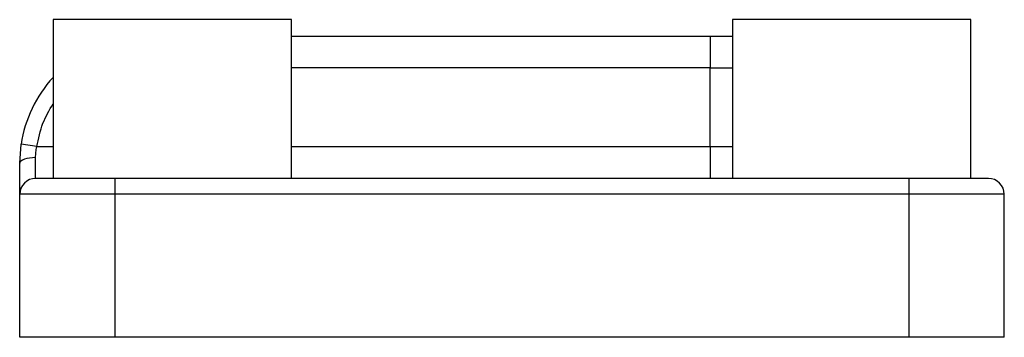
# Model space of a CAD drawing. Header units: inches. Extents: x 0.2 to 33.8, y 0.2 to 21.8.
# Tile 4 of 8: x 20.938 to 21.906, y 11.182 to 11.495. Entities that reach past the tile are written whole.
import ezdxf

# ---------------------------------------------------------------- set-up
doc = ezdxf.new("R2010")
doc.units = ezdxf.units.IN
doc.header["$MEASUREMENT"] = 0

msp = doc.modelspace()

# ---------------------------------------------------------------- linework, layer by layer
at = {"color": 7, "linetype": 'Continuous', "lineweight": 25}
for p, q in [((20.97039, 11.49468), (20.97039, 11.33843)), ((21.1263, 11.49468), (20.97039, 11.49468)), ((21.20477, 11.49468), (21.1263, 11.49468)), ((21.20477, 11.33843), (21.20477, 11.49468)), ((21.63839, 11.49468), (21.63839, 11.33843)), ((21.7943, 11.49468), (21.63839, 11.49468)), ((21.87277, 11.49468), (21.7943, 11.49468)), ((21.87277, 11.33843), (21.87277, 11.49468)), ((21.20477, 11.47843), (21.61633, 11.47843)), ((21.61633, 11.47843), (21.61633, 11.44718)), ((21.61633, 11.47843), (21.63839, 11.47843)), ((21.61633, 11.36968), (21.61633, 11.44718)), ((20.93758, 11.35343), (20.93897, 11.372)), ((20.95442, 11.36968), (20.93897, 11.372)), ((21.61633, 11.36968), (21.61633, 11.33843)), ((20.95321, 11.33843), (20.95321, 11.35884)), ((21.03133, 11.3228), (21.03133, 11.33843)), ((21.81183, 11.33843), (21.03133, 11.33843)), ((21.81183, 11.33843), (21.81183, 11.3228)), ((21.03133, 11.3228), (20.93758, 11.3228)), ((20.93758, 11.18193), (20.93758, 11.3228)), ((21.81183, 11.3228), (21.03133, 11.3228)), ((21.03133, 11.18193), (21.03133, 11.3228)), ((21.90558, 11.3228), (21.81183, 11.3228)), ((21.81183, 11.3228), (21.81183, 11.18193)), ((21.90558, 11.18193), (21.90558, 11.3228)), ((21.03133, 11.18193), (20.93758, 11.18193)), ((21.81183, 11.18193), (21.03133, 11.18193)), ((21.90558, 11.18193), (21.81183, 11.18193))]:
    msp.add_line(p, q, dxfattribs=at)
at = {"color": 8, "linetype": 'Continuous', "lineweight": 25}
for p, q in [((21.61633, 11.44718), (21.20477, 11.44718)), ((21.61633, 11.44718), (21.63839, 11.44718)), ((20.95442, 11.36968), (20.97039, 11.36968)), ((21.20477, 11.36968), (21.61633, 11.36968)), ((21.61633, 11.36968), (21.63839, 11.36968))]:
    msp.add_line(p, q, dxfattribs=at)
at = {"color": 7, "linetype": 'Continuous', "lineweight": 25, "flags": 128}
msp.add_lwpolyline([(20.95321, 11.35884), (20.95016, 11.35874), (20.94723, 11.35843), (20.94453, 11.35793), (20.94216, 11.35726), (20.94022, 11.35644), (20.93877, 11.3555), (20.93788, 11.35448), (20.93758, 11.35343)], dxfattribs=at)
at = {"color": 7, "linetype": 'Continuous', "lineweight": 25}
for centre, radius, start, end in [((21.06258, 11.35343), 0.125, 137.51889, 171.45585), ((20.95321, 11.3228), 0.01562, 90, 180), ((21.88996, 11.3228), 0.01562, 0, 90)]:
    msp.add_arc(centre, radius, start, end, dxfattribs=at)
at = {"color": 8, "linetype": 'Continuous', "lineweight": 25}
msp.add_open_spline([(20.95442, 11.36968), (20.95601, 11.37749), (20.95905, 11.39241), (20.96674, 11.40553), (20.97039, 11.41178)], degree=3, knots=[0, 0, 0, 0, 0.523932, 1, 1, 1, 1], dxfattribs=at)
at = {"color": 7, "linetype": 'Continuous', "lineweight": 25}
for points, knots in [([(20.95321, 11.35884), (20.95326, 11.36064), (20.95335, 11.3642), (20.95407, 11.36786), (20.95442, 11.36968)], [0, 0, 0, 0, 0.503465, 1, 1, 1, 1]), ([(20.93758, 11.3228), (20.93758, 11.3232), (20.93758, 11.32402), (20.93758, 11.33066), (20.93758, 11.34057), (20.93758, 11.34921), (20.93758, 11.35343)], [0, 0, 0, 0, 0.244126, 0.5, 0.755874, 1, 1, 1, 1]), ([(21.03133, 11.33843), (21.0215, 11.33843), (21.00639, 11.33843), (20.9882, 11.33843), (20.97568, 11.33843), (20.9656, 11.33843), (20.95586, 11.33843), (20.95425, 11.33843), (20.95321, 11.33843)], [0, 0, 0, 0, 0.239457, 0.368361, 0.5, 0.631639, 0.760543, 1, 1, 1, 1]), ([(21.88996, 11.33843), (21.88891, 11.33843), (21.88731, 11.33843), (21.87757, 11.33843), (21.86748, 11.33843), (21.85497, 11.33843), (21.83678, 11.33843), (21.82166, 11.33843), (21.81183, 11.33843)], [0, 0, 0, 0, 0.239457, 0.368361, 0.5, 0.631639, 0.760543, 1, 1, 1, 1])]:
    msp.add_open_spline(points, degree=3, knots=knots, dxfattribs=at)

doc.saveas('drawing.dxf')
